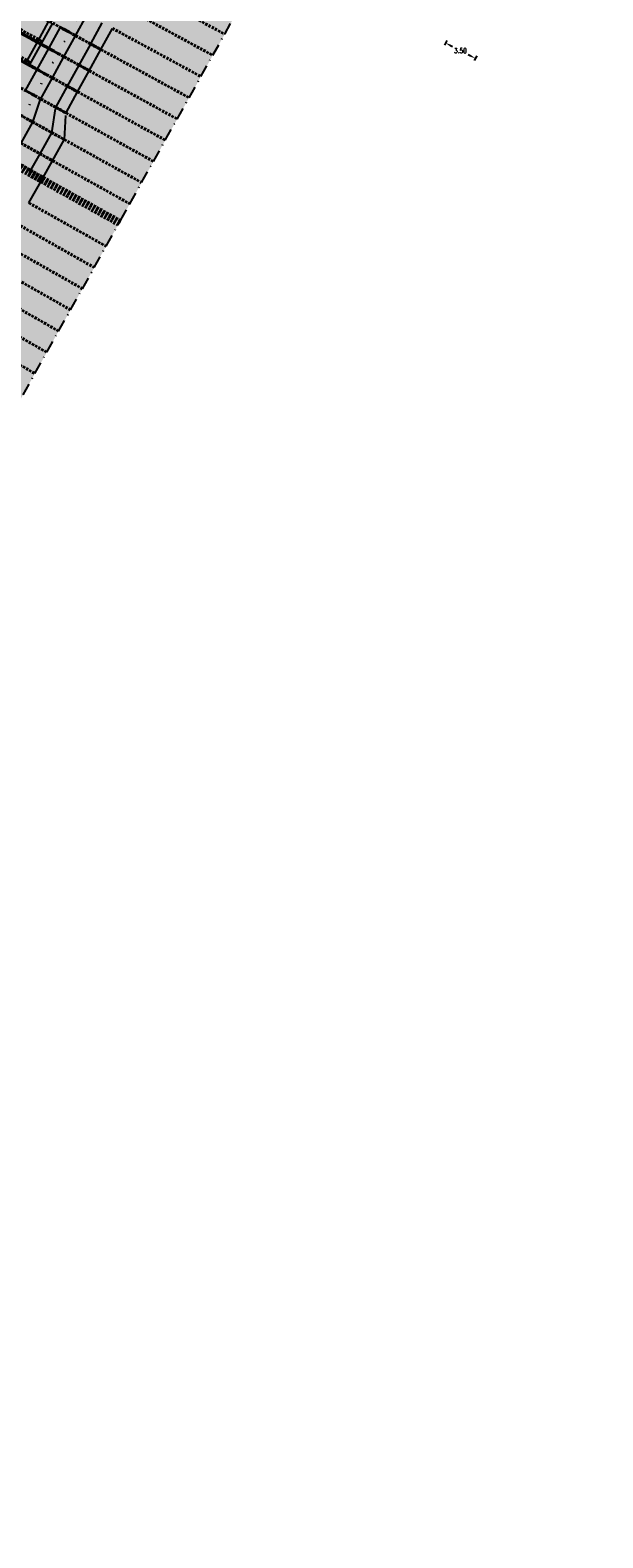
# Model space of a CAD drawing. Header units: metres. Extents: x 768989 to 770741, y 8991369 to 8992399.
# Tile 38 of 55: x 769458 to 769518, y 8991916 to 8992073. Entities that reach past the tile are written whole.
import ezdxf

# ---------------------------------------------------------------- set-up
doc = ezdxf.new("R2010")
doc.units = ezdxf.units.M
doc.header["$XCLIPFRAME"] = 2
for name, pattern in [('CENTER', [2, 1.25, -0.25, 0.25, -0.25]), ('DASHDOT', [25.4, 12.7, -6.35, 0, -6.35]), ('DASHED', [0.75, 0.5, -0.25]), ('DASHED2', [0.375, 0.25, -0.125]), ('DOT', [6.35, 0, -6.35])]:
    doc.linetypes.add(name, pattern=pattern)
for name, color, linetype in [('+Corr_P_Secc_EnrocTalud', 51, 'DASHED'), ('+Corr_P_Secc_EnrocUña', 2, 'DASHED'), ('+SL-Corredor-Descolmatacion', 30, 'DASHDOT'), ('+SL-Corredor-G30', 150, 'CENTER'), ('+SL-Corredor-G60', 92, 'CENTER'), ('__ORTOFOTO', 7, 'Continuous')]:
    doc.layers.add(name, color=color, linetype=linetype)
doc.layers.add('+Corredor_P', color=7, linetype='DASHED2', lineweight=40)
doc.styles.add('B-COTAS', font='romans.shx', dxfattribs={"width": 0.8})
doc.dimstyles.new('00-DIN_02_VERTICAL', dxfattribs={"dimscale": 0, "dimtxt": 2.5, "dimasz": 3, "dimexe": 1.25, "dimexo": 0.625, "dimgap": 1, "dimtad": 0, "dimtih": 1, "dimtoh": 1, "dimzin": 1, "dimdsep": 46, "dimtxsty": 'B-COTAS', "dimcen": 2.5, "dimclrd": 256, "dimclre": 256, "dimclrt": 7, "dimadec": 0, "dimazin": 0, "dimtfac": 1, "dimtofl": 0, "dimtmove": 2, "dimatfit": 3, "dimfxl": 1, "dimtfill": 1, "dimarcsym": 0})
picture_1 = doc.add_image_def('image1.ecw', size_in_pixel=(24806, 30931))

# ---------------------------------------------------------------- blocks, each defined once
blk = doc.blocks.new('*D39')
at = {"lineweight": -2, "transparency": 16777216}
for p, q in [((769501.36, 8992071.44), (769501.11, 8992070.96)), ((769501.76, 8992070.91), (769501.97, 8992070.8)), ((769503.8, 8992069.85), (769503.59, 8992069.96)), ((769504.47, 8992069.84), (769504.22, 8992069.36))]:
    blk.add_line(p, q, dxfattribs=at)
at = {"transparency": 16777216}
for points in [[(769501.8, 8992071), (769501.71, 8992070.82), (769501.22, 8992071.19)], [(769503.85, 8992069.94), (769503.76, 8992069.77), (769504.33, 8992069.58)]]:
    blk.add_solid(points, dxfattribs=at)
at = {"layer": 'Defpoints', "color": 0, "transparency": 16777216}
for p in [(769501.42, 8992071.56, 7.84), (769504.53, 8992069.95, 7.84), (769504.33, 8992069.58)]:
    blk.add_point(p, dxfattribs=at)
at = {"color": 7, "transparency": 16777216, "insert": (769502.78, 8992070.38), "char_height": 0.5, "attachment_point": 5, "style": 'B-COTAS', "bg_fill": 3, "box_fill_scale": 1.1, "bg_fill_color": 256, "bg_fill_true_color": 13158600, "bg_fill_transparency": 0}
blk.add_mtext('3.50', dxfattribs=at)
blk = doc.blocks.new('*U63')
at = {"layer": '+Corredor_P', "linetype": 'DASHED2', "lineweight": 40, "true_color": 0xffffff}
for points in [[(769450.32, 8992062.03), (769450.43, 8992062.23), (769450.44, 8992062.25), (769451.4, 8992063.96), (769452.62, 8992066.14), (769453.83, 8992068.32), (769455.04, 8992070.5), (769456.25, 8992072.68), (769457.45, 8992074.86), (769458.65, 8992077.05), (769459.84, 8992079.24), (769461.04, 8992081.43), (769462.22, 8992083.62), (769463.41, 8992085.81), (769464.59, 8992088.01), (769465.77, 8992090.21), (769466.95, 8992092.41), (769468.13, 8992094.62), (769469.32, 8992096.82), (769470.5, 8992099.02), (769471.68, 8992101.23), (769472.86, 8992103.43), (769474.04, 8992105.63), (769475.22, 8992107.83), (769475.5, 8992108.35), (769475.51, 8992108.37), (769480.18, 8992105.87), (769480.18, 8992105.86), (769479.9, 8992105.34), (769478.72, 8992103.13), (769477.54, 8992100.93), (769476.36, 8992098.72), (769475.19, 8992096.52), (769474.01, 8992094.31), (769472.83, 8992092.11), (769471.65, 8992089.9), (769470.47, 8992087.7), (769469.29, 8992085.49), (769468.11, 8992083.29), (769466.93, 8992081.08), (769465.74, 8992078.88), (769464.55, 8992076.68), (769463.35, 8992074.48), (769462.15, 8992072.29), (769460.95, 8992070.09), (769459.74, 8992067.9), (769458.53, 8992065.71), (769457.32, 8992063.53), (769456.1, 8992061.34), (769455.14, 8992059.62), (769455.13, 8992059.6), (769455.02, 8992059.4), (769450.32, 8992062.03)], [(769455.02, 8992059.4), (769455.13, 8992059.6), (769455.14, 8992059.62), (769456.1, 8992061.34), (769457.32, 8992063.53), (769458.53, 8992065.71), (769459.74, 8992067.9), (769460.95, 8992070.09), (769462.15, 8992072.29), (769463.35, 8992074.48), (769464.55, 8992076.68), (769465.74, 8992078.88), (769466.93, 8992081.08), (769468.11, 8992083.29), (769469.29, 8992085.49), (769470.47, 8992087.7), (769471.65, 8992089.9), (769472.83, 8992092.11), (769474.01, 8992094.31), (769475.19, 8992096.52), (769476.36, 8992098.72), (769477.54, 8992100.93), (769478.72, 8992103.13), (769479.9, 8992105.34), (769480.18, 8992105.86), (769480.18, 8992105.87), (769483.46, 8992104.12), (769483.46, 8992104.11), (769483.18, 8992103.58), (769482, 8992101.38), (769480.82, 8992099.17), (769479.64, 8992096.97), (769478.46, 8992094.76), (769477.29, 8992092.56), (769476.11, 8992090.35), (769474.93, 8992088.15), (769473.75, 8992085.94), (769472.57, 8992083.74), (769471.39, 8992081.53), (769470.2, 8992079.32), (769469.01, 8992077.11), (769467.82, 8992074.91), (769466.62, 8992072.7), (769465.42, 8992070.5), (769464.21, 8992068.3), (769463, 8992066.11), (769461.79, 8992063.91), (769461.62, 8992061.14), (769460.4, 8992058.94), (769459.43, 8992057.22), (769459.42, 8992057.2), (769459.31, 8992057), (769455.02, 8992059.4)], [(769459.31, 8992057), (769459.42, 8992057.2), (769459.43, 8992057.22), (769460.4, 8992058.94), (769461.62, 8992061.14), (769461.79, 8992063.91), (769463, 8992066.11), (769464.21, 8992068.3), (769465.42, 8992070.5), (769466.62, 8992072.7), (769467.82, 8992074.91), (769469.01, 8992077.11), (769470.2, 8992079.32), (769471.39, 8992081.53), (769472.57, 8992083.74), (769473.75, 8992085.94), (769474.93, 8992088.15), (769476.11, 8992090.35), (769477.29, 8992092.56), (769478.46, 8992094.76), (769479.64, 8992096.97), (769480.82, 8992099.17), (769482, 8992101.38), (769483.18, 8992103.58), (769483.46, 8992104.11), (769483.46, 8992104.12), (769492.74, 8992099.16), (769492.74, 8992099.15), (769492.47, 8992098.62), (769491.32, 8992096.4), (769490.18, 8992094.17), (769489.04, 8992091.95), (769487.9, 8992089.73), (769486.75, 8992087.5), (769485.61, 8992085.28), (769484.42, 8992083.08), (769483.2, 8992080.9), (769481.98, 8992078.72), (769480.74, 8992076.51), (769479.51, 8992074.31), (769478.28, 8992072.1), (769477.04, 8992069.9), (769475.81, 8992067.69), (769474.58, 8992065.49), (769473.35, 8992063.28), (769472.11, 8992061.08), (769470.88, 8992058.87), (769469.65, 8992056.67), (769468.42, 8992054.47), (769467.45, 8992052.73), (769467.44, 8992052.71), (769467.32, 8992052.51), (769459.31, 8992057)], [(769381.03, 8991934.34), (769382.31, 8991936.49), (769383.59, 8991938.64), (769384.87, 8991940.78), (769386.16, 8991942.93), (769387.44, 8991945.08), (769388.72, 8991947.22), (769390, 8991949.37), (769391.28, 8991951.52), (769392.56, 8991953.66), (769393.84, 8991955.81), (769395.13, 8991957.96), (769396.41, 8991960.1), (769397.69, 8991962.25), (769398.97, 8991964.4), (769400.25, 8991966.54), (769401.53, 8991968.69), (769402.81, 8991970.84), (769404.1, 8991972.98), (769405.38, 8991975.13), (769406.66, 8991977.28), (769407.94, 8991979.42), (769409.22, 8991981.57), (769410.5, 8991983.72), (769411.78, 8991985.86), (769413.07, 8991988.01), (769414.35, 8991990.16), (769415.63, 8991992.3), (769416.91, 8991994.45), (769418.19, 8991996.6), (769419.47, 8991998.74), (769420.75, 8992000.89), (769422.04, 8992003.03), (769423.32, 8992005.18), (769424.6, 8992007.33), (769425.88, 8992009.47), (769427.16, 8992011.62), (769428.44, 8992013.77), (769429.72, 8992015.91), (769431.01, 8992018.06), (769432.29, 8992020.21), (769433.57, 8992022.35), (769434.85, 8992024.5), (769436.13, 8992026.65), (769437.4, 8992028.8), (769438.68, 8992030.96), (769439.94, 8992033.12), (769441.21, 8992035.27), (769442.47, 8992037.43), (769443.73, 8992039.6), (769444.98, 8992041.76), (769446.23, 8992043.93), (769447.48, 8992046.1), (769448.72, 8992048.27), (769449.96, 8992050.44), (769451.2, 8992052.62), (769452.43, 8992054.8), (769453.66, 8992056.98), (769454.88, 8992059.16), (769455.02, 8992059.4), (769459.31, 8992057), (769459.17, 8992056.75), (769457.94, 8992054.56), (769456.71, 8992052.38), (769455.47, 8992050.19), (769454.24, 8992048.01), (769452.99, 8992045.83), (769451.74, 8992043.65), (769450.49, 8992041.48), (769449.24, 8992039.3), (769447.98, 8992037.13), (769446.72, 8992034.96), (769445.46, 8992032.79), (769444.19, 8992030.63), (769442.91, 8992028.46), (769441.64, 8992026.3), (769440.36, 8992024.14), (769439.08, 8992021.98), (769437.79, 8992019.83), (769436.51, 8992017.69), (769435.23, 8992015.54), (769433.95, 8992013.39), (769432.67, 8992011.25), (769431.39, 8992009.1), (769430.1, 8992006.95), (769428.82, 8992004.81), (769427.54, 8992002.66), (769426.26, 8992000.51), (769424.98, 8991998.37), (769423.7, 8991996.22), (769422.42, 8991994.07), (769421.13, 8991991.93), (769419.85, 8991989.78), (769418.57, 8991987.63), (769417.29, 8991985.49), (769416.01, 8991983.34), (769414.73, 8991981.19), (769413.45, 8991979.05), (769412.16, 8991976.9), (769410.88, 8991974.75), (769409.6, 8991972.61), (769408.32, 8991970.46), (769407.04, 8991968.31), (769405.76, 8991966.17), (769404.48, 8991964.02), (769403.19, 8991961.87), (769401.91, 8991959.73), (769400.63, 8991957.58), (769399.35, 8991955.44), (769398.07, 8991953.29), (769396.79, 8991951.14), (769395.51, 8991949), (769394.22, 8991946.85), (769392.94, 8991944.7), (769391.66, 8991942.56), (769390.38, 8991940.41), (769389.1, 8991938.26), (769387.82, 8991936.12), (769386.54, 8991933.97), (769385.25, 8991931.82), (769381.03, 8991934.34)], [(769385.25, 8991931.82), (769386.54, 8991933.97), (769387.82, 8991936.12), (769389.1, 8991938.26), (769390.38, 8991940.41), (769391.66, 8991942.56), (769392.94, 8991944.7), (769394.22, 8991946.85), (769395.51, 8991949), (769396.79, 8991951.14), (769398.07, 8991953.29), (769399.35, 8991955.44), (769400.63, 8991957.58), (769401.91, 8991959.73), (769403.19, 8991961.87), (769404.48, 8991964.02), (769405.76, 8991966.17), (769407.04, 8991968.31), (769408.32, 8991970.46), (769409.6, 8991972.61), (769410.88, 8991974.75), (769412.16, 8991976.9), (769413.45, 8991979.05), (769414.73, 8991981.19), (769416.01, 8991983.34), (769417.29, 8991985.49), (769418.57, 8991987.63), (769419.85, 8991989.78), (769421.13, 8991991.93), (769422.42, 8991994.07), (769423.7, 8991996.22), (769424.98, 8991998.37), (769426.26, 8992000.51), (769427.54, 8992002.66), (769428.82, 8992004.81), (769430.1, 8992006.95), (769431.39, 8992009.1), (769432.67, 8992011.25), (769433.95, 8992013.39), (769435.23, 8992015.54), (769436.51, 8992017.69), (769437.79, 8992019.83), (769439.08, 8992021.98), (769440.36, 8992024.14), (769441.64, 8992026.3), (769442.91, 8992028.46), (769444.19, 8992030.63), (769445.46, 8992032.79), (769446.72, 8992034.96), (769447.98, 8992037.13), (769449.24, 8992039.3), (769450.49, 8992041.48), (769451.74, 8992043.65), (769452.99, 8992045.83), (769454.24, 8992048.01), (769455.47, 8992050.19), (769456.71, 8992052.38), (769457.94, 8992054.56), (769459.17, 8992056.75), (769459.31, 8992057), (769467.32, 8992052.51), (769467.19, 8992052.26), (769465.95, 8992050.06), (769464.72, 8992047.85), (769463.49, 8992045.65), (769462.26, 8992043.45), (769461.02, 8992041.24), (769459.79, 8992039.04), (769458.56, 8992036.83), (769457.33, 8992034.63), (769456.09, 8992032.42), (769454.86, 8992030.22), (769453.63, 8992028.01), (769452.4, 8992025.81), (769451.16, 8992023.6), (769449.93, 8992021.4), (769448.7, 8992019.19), (769447.46, 8992016.99), (769446.24, 8992014.79), (769445.02, 8992012.61), (769443.8, 8992010.43), (769442.58, 8992008.24), (769441.35, 8992006.06), (769440.13, 8992003.88), (769438.91, 8992001.69), (769437.69, 8991999.51), (769436.47, 8991997.33), (769435.25, 8991995.15), (769434.03, 8991992.96), (769432.81, 8991990.78), (769431.59, 8991988.6), (769430.37, 8991986.41), (769429.15, 8991984.23), (769427.93, 8991982.05), (769426.71, 8991979.86), (769425.49, 8991977.68), (769424.27, 8991975.5), (769423.05, 8991973.32), (769421.83, 8991971.13), (769420.61, 8991968.95), (769419.39, 8991966.77), (769418.17, 8991964.58), (769416.95, 8991962.4), (769415.72, 8991960.22), (769414.5, 8991958.03), (769413.28, 8991955.85), (769412.06, 8991953.67), (769410.84, 8991951.49), (769409.62, 8991949.3), (769408.4, 8991947.12), (769407.18, 8991944.94), (769405.96, 8991942.75), (769404.74, 8991940.57), (769403.52, 8991938.39), (769402.3, 8991936.2), (769401.08, 8991934.02), (769399.86, 8991931.84), (769398.64, 8991929.66), (769397.42, 8991927.47), (769396.2, 8991925.29), (769385.25, 8991931.82)]]:
    blk.add_hatch(color=7, dxfattribs=at).paths.add_polyline_path(points, flags=0)
at = {"layer": '+Corr_P_Secc_EnrocTalud', "color": 92, "linetype": 'DOT', "lineweight": 30, "ltscale": 0.2}
for p, q in [((769462.15, 8992072.29, 3.96), (769463.35, 8992074.48, 3.96)), ((769460.95, 8992070.09, 3.96), (769462.15, 8992072.29, 3.96)), ((769459.74, 8992067.9, 3.96), (769460.95, 8992070.09, 3.96)), ((769458.53, 8992065.71, 3.95), (769459.74, 8992067.9, 3.96)), ((769457.32, 8992063.53, 3.95), (769458.53, 8992065.71, 3.95))]:
    blk.add_line(p, q, dxfattribs=at)
at = {"layer": '+Corr_P_Secc_EnrocUña', "color": 2, "linetype": 'DASHED', "lineweight": -3, "ltscale": 5}
for p, q in [((769462.78, 8992071.94, 2.76), (769463.98, 8992074.14, 2.76)), ((769464.36, 8992071.08, 2.76), (769465.56, 8992073.28, 2.76)), ((769460, 8992070.62, 3.96), (769461.21, 8992072.81, 3.96)), ((769461.58, 8992069.75, 2.76), (769462.78, 8992071.94, 2.76)), ((769465.42, 8992070.5, 3.96), (769466.62, 8992072.7, 3.96)), ((769458.8, 8992068.43, 3.96), (769460, 8992070.62, 3.96)), ((769463.16, 8992068.88, 2.76), (769464.36, 8992071.08, 2.76)), ((769464.21, 8992068.3, 3.96), (769465.42, 8992070.5, 3.96)), ((769457.59, 8992066.24, 3.95), (769458.8, 8992068.43, 3.96)), ((769460.37, 8992067.56, 2.76), (769461.58, 8992069.75, 2.76)), ((769461.95, 8992066.69, 2.76), (769463.16, 8992068.88, 2.76)), ((769463, 8992066.11, 3.96), (769464.21, 8992068.3, 3.96)), ((769459.16, 8992065.37, 2.75), (769460.37, 8992067.56, 2.76)), ((769458.34, 8992062.96, 2.45), (769459.16, 8992065.37, 2.75)), ((769460.74, 8992064.49, 2.75), (769461.95, 8992066.69, 2.76)), ((769461.79, 8992063.91, 3.95), (769463, 8992066.11, 3.96)), ((769460.31, 8992061.86, 2.45), (769460.74, 8992064.49, 2.75)), ((769461.62, 8992061.14, 3.95), (769461.79, 8992063.91, 3.95)), ((769457.12, 8992060.77, 2.45), (769458.34, 8992062.96, 2.45)), ((769459.09, 8992059.67, 2.45), (769460.31, 8992061.86, 2.45)), ((769460.4, 8992058.94, 3.95), (769461.62, 8992061.14, 3.95)), ((769458.12, 8992057.95, 2.44), (769459.09, 8992059.67, 2.45)), ((769459.43, 8992057.22, 3.94), (769460.4, 8992058.94, 3.95)), ((769458, 8992057.73, 2.44), (769458.11, 8992057.93, 2.44)), ((769458.11, 8992057.93, 2.44), (769458.12, 8992057.95, 2.44)), ((769457.94, 8992054.56, 3.94), (769459.17, 8992056.75, 3.94)), ((769459.17, 8992056.75, 3.94), (769459.31, 8992057, 3.94)), ((769459.31, 8992057, 3.94), (769459.42, 8992057.2, 3.94)), ((769459.42, 8992057.2, 3.94), (769459.43, 8992057.22, 3.94))]:
    blk.add_line(p, q, dxfattribs=at)
at = {"layer": '+Corredor_P', "color": 153, "linetype": 'DASHED2', "lineweight": 40}
for p, q in [((769449.81, 8992076.22, 4.87), (769458.79, 8992071.28, 4.87)), ((769449.85, 8992076.19, 4.86), (769458.79, 8992071.28, 4.86)), ((769458.82, 8992071.27, 4.86), (769449.87, 8992076.19, 4.86)), ((769469.01, 8992077.11, 3.97), (769478.28, 8992072.1, 3.97)), ((769459.21, 8992071.05, 4.56), (769450.39, 8992075.9, 4.56)), ((769459.21, 8992071.05, 4.56), (769450.39, 8992075.9, 4.56)), ((769459.98, 8992070.63, 3.95), (769451.42, 8992075.33, 3.95)), ((769459.99, 8992070.62, 3.96), (769451.43, 8992075.33, 3.96)), ((769460, 8992070.62, 3.96), (769451.44, 8992075.32, 3.96)), ((769457.45, 8992074.86, 7.54), (769462.15, 8992072.29, 3.96)), ((769467.82, 8992074.91, 3.97), (769477.04, 8992069.9, 3.97)), ((769458.78, 8992068.44, 3.95), (769450.22, 8992073.16, 3.95)), ((769458.78, 8992068.43, 3.96), (769450.23, 8992073.15, 3.96)), ((769458.8, 8992068.43, 3.96), (769450.24, 8992073.15, 3.96)), ((769460, 8992070.62, 3.96), (769455.3, 8992073.2, 7.54)), ((769455.3, 8992073.2, 7.54), (769460, 8992070.62, 3.96)), ((769460.44, 8992070.38, 3.62), (769455.3, 8992073.2, 7.53)), ((769455.3, 8992073.2, 7.54), (769460, 8992070.62, 3.96)), ((769458.82, 8992071.27, 4.86), (769455.3, 8992073.2, 7.54)), ((769456.25, 8992072.68, 7.54), (769460.95, 8992070.09, 3.96)), ((769461.21, 8992072.81, 3.96), (769462.15, 8992072.29, 3.96)), ((769461.21, 8992072.81, 3.96), (769462.78, 8992071.94, 2.76)), ((769462.15, 8992072.29, 3.96), (769465.42, 8992070.5, 3.96)), ((769462.15, 8992072.29, 3.96), (769465.42, 8992070.5, 3.96)), ((769462.78, 8992071.94, 2.76), (769464.36, 8992071.08, 2.76)), ((769466.62, 8992072.7, 3.96), (769475.81, 8992067.69, 3.96)), ((769459.23, 8992068.19, 3.61), (769454.09, 8992071.02, 7.53)), ((769458.8, 8992068.43, 3.96), (769454.1, 8992071.02, 7.54)), ((769454.1, 8992071.02, 7.54), (769458.8, 8992068.43, 3.96)), ((769454.1, 8992071.02, 7.54), (769458.8, 8992068.43, 3.96)), ((769455.04, 8992070.5, 7.54), (769459.74, 8992067.9, 3.96)), ((769458.79, 8992071.28, 4.86), (769459.23, 8992071.04, 4.53)), ((769458.79, 8992071.28, 4.87), (769459.23, 8992071.04, 4.53)), ((769459.21, 8992071.05, 4.56), (769458.82, 8992071.27, 4.86)), ((769460, 8992070.62, 3.96), (769459.21, 8992071.05, 4.56)), ((769459.23, 8992071.04, 4.53), (769459.23, 8992071.04, 4.53)), ((769460.42, 8992070.39, 3.62), (769459.98, 8992070.63, 3.95)), ((769459.99, 8992070.62, 3.96), (769460.42, 8992070.38, 3.63)), ((769460, 8992070.62, 3.96), (769460.95, 8992070.09, 3.96)), ((769460, 8992070.62, 3.96), (769461.58, 8992069.75, 2.76)), ((769460, 8992070.62, 3.96), (769460.44, 8992070.38, 3.63)), ((769460.42, 8992070.38, 3.63), (769460.42, 8992070.39, 3.62)), ((769460.44, 8992070.38, 3.63), (769460.44, 8992070.38, 3.62)), ((769460.95, 8992070.09, 3.96), (769464.21, 8992068.3, 3.96)), ((769460.95, 8992070.09, 3.96), (769464.21, 8992068.3, 3.96)), ((769464.36, 8992071.08, 2.76), (769465.42, 8992070.5, 3.96)), ((769465.42, 8992070.5, 3.96), (769474.58, 8992065.49, 3.96)), ((769453.83, 8992068.32, 7.54), (769458.53, 8992065.71, 3.95)), ((769458.8, 8992068.43, 3.96), (769458.01, 8992068.86, 4.56)), ((769459.21, 8992068.2, 3.61), (769458.78, 8992068.44, 3.95)), ((769458.78, 8992068.43, 3.96), (769459.22, 8992068.19, 3.62)), ((769458.8, 8992068.43, 3.96), (769459.74, 8992067.9, 3.96)), ((769458.8, 8992068.43, 3.96), (769460.37, 8992067.56, 2.76)), ((769458.8, 8992068.43, 3.96), (769459.23, 8992068.18, 3.62)), ((769461.58, 8992069.75, 2.76), (769463.16, 8992068.88, 2.76)), ((769463.16, 8992068.88, 2.76), (769464.21, 8992068.3, 3.96)), ((769464.21, 8992068.3, 3.96), (769473.35, 8992063.28, 3.96)), ((769459.22, 8992068.19, 3.62), (769459.21, 8992068.2, 3.61)), ((769459.23, 8992068.18, 3.62), (769459.23, 8992068.19, 3.61)), ((769459.74, 8992067.9, 3.96), (769463, 8992066.11, 3.96)), ((769459.74, 8992067.9, 3.96), (769463, 8992066.11, 3.96)), ((769460.37, 8992067.56, 2.76), (769461.95, 8992066.69, 2.76)), ((769457.59, 8992066.24, 3.95), (769458.53, 8992065.71, 3.95)), ((769457.59, 8992066.24, 3.95), (769459.16, 8992065.37, 2.75)), ((769458.53, 8992065.71, 3.95), (769461.79, 8992063.91, 3.95)), ((769458.53, 8992065.71, 3.95), (769461.79, 8992063.91, 3.95)), ((769459.16, 8992065.37, 2.75), (769460.74, 8992064.49, 2.75)), ((769461.95, 8992066.69, 2.76), (769463, 8992066.11, 3.96)), ((769463, 8992066.11, 3.96), (769472.11, 8992061.08, 3.96)), ((769456.38, 8992064.05, 3.95), (769458.34, 8992062.96, 2.45)), ((769460.74, 8992064.49, 2.75), (769461.79, 8992063.91, 3.95)), ((769461.79, 8992063.91, 3.95), (769470.88, 8992058.87, 3.95)), ((769457.32, 8992063.53, 3.95), (769461.62, 8992061.14, 3.95)), ((769457.32, 8992063.53, 3.95), (769461.62, 8992061.14, 3.95)), ((769458.34, 8992062.96, 2.45), (769460.31, 8992061.86, 2.45)), ((769456.1, 8992061.34, 3.95), (769460.4, 8992058.94, 3.95)), ((769456.1, 8992061.34, 3.95), (769460.4, 8992058.94, 3.95)), ((769457.12, 8992060.77, 2.45), (769459.09, 8992059.67, 2.45)), ((769460.31, 8992061.86, 2.45), (769461.62, 8992061.14, 3.95)), ((769461.62, 8992061.14, 3.95), (769469.65, 8992056.67, 3.95)), ((769454.88, 8992059.16, 3.94), (769459.17, 8992056.75, 3.94)), ((769454.88, 8992059.16, 3.94), (769459.17, 8992056.75, 3.94)), ((769455.02, 8992059.4, 3.94), (769459.31, 8992057, 3.94)), ((769455.02, 8992059.4, 3.94), (769459.31, 8992057, 3.94)), ((769455.02, 8992059.4, 3.94), (769459.31, 8992057, 3.94)), ((769455.02, 8992059.4, 3.94), (769459.31, 8992057, 3.94)), ((769455.13, 8992059.6, 3.94), (769459.42, 8992057.2, 3.94)), ((769455.13, 8992059.6, 3.94), (769459.42, 8992057.2, 3.94)), ((769455.14, 8992059.62, 3.94), (769459.43, 8992057.22, 3.94)), ((769455.14, 8992059.62, 3.94), (769459.43, 8992057.22, 3.94)), ((769456.15, 8992059.03, 2.44), (769458.11, 8992057.93, 2.44)), ((769456.16, 8992059.05, 2.44), (769458.12, 8992057.95, 2.44)), ((769459.09, 8992059.67, 2.45), (769460.4, 8992058.94, 3.95)), ((769460.4, 8992058.94, 3.95), (769468.42, 8992054.47, 3.95)), ((769457.86, 8992057.49, 2.44), (769459.17, 8992056.75, 3.94)), ((769458, 8992057.73, 2.44), (769459.31, 8992057, 3.94)), ((769458, 8992057.73, 2.44), (769459.31, 8992057, 3.94)), ((769458.11, 8992057.93, 2.44), (769459.42, 8992057.2, 3.94)), ((769458.12, 8992057.95, 2.44), (769459.43, 8992057.22, 3.94)), ((769459.17, 8992056.75, 3.94), (769467.19, 8992052.26, 3.94)), ((769459.31, 8992057, 3.94), (769467.32, 8992052.51, 3.94)), ((769459.31, 8992057, 3.94), (769467.32, 8992052.51, 3.94)), ((769459.42, 8992057.2, 3.94), (769467.44, 8992052.71, 3.94)), ((769459.43, 8992057.22, 3.94), (769467.45, 8992052.73, 3.94)), ((769457.94, 8992054.56, 3.94), (769465.95, 8992050.06, 3.94)), ((769456.71, 8992052.38, 3.94), (769464.72, 8992047.85, 3.94)), ((769455.47, 8992050.19, 3.94), (769463.49, 8992045.65, 3.94)), ((769454.24, 8992048.01, 3.93), (769462.26, 8992043.45, 3.93)), ((769452.99, 8992045.83, 3.93), (769461.02, 8992041.24, 3.93)), ((769451.74, 8992043.65, 3.93), (769459.79, 8992039.04, 3.93)), ((769450.49, 8992041.48, 3.92), (769458.56, 8992036.83, 3.92))]:
    blk.add_line(p, q, dxfattribs=at)
at = {"layer": '+Corredor_P', "color": 252, "linetype": 'DASHED2', "lineweight": 40}
for p, q in [((769456.4, 8992072.95, 7.54), (769459.4, 8992071.3, 4.67)), ((769455.19, 8992070.77, 7.54), (769458.2, 8992069.11, 4.67))]:
    blk.add_line(p, q, dxfattribs=at)
at = {"layer": '+SL-Corredor-Descolmatacion', "color": 30, "linetype": 'DASHDOT', "lineweight": -3, "ltscale": 0.1}
for p, q in [((769478.28, 8992072.1, 3.97), (769479.51, 8992074.31, 3.97)), ((769477.04, 8992069.9, 3.97), (769478.28, 8992072.1, 3.97)), ((769475.81, 8992067.69, 3.96), (769477.04, 8992069.9, 3.97)), ((769474.58, 8992065.49, 3.96), (769475.81, 8992067.69, 3.96)), ((769473.35, 8992063.28, 3.96), (769474.58, 8992065.49, 3.96)), ((769472.11, 8992061.08, 3.96), (769473.35, 8992063.28, 3.96)), ((769470.88, 8992058.87, 3.95), (769472.11, 8992061.08, 3.96)), ((769469.65, 8992056.67, 3.95), (769470.88, 8992058.87, 3.95)), ((769468.42, 8992054.47, 3.95), (769469.65, 8992056.67, 3.95)), ((769467.45, 8992052.73, 3.94), (769468.42, 8992054.47, 3.95)), ((769467.32, 8992052.51, 3.94), (769467.44, 8992052.71, 3.94)), ((769467.44, 8992052.71, 3.94), (769467.45, 8992052.73, 3.94)), ((769465.95, 8992050.06, 3.94), (769467.19, 8992052.26, 3.94)), ((769467.19, 8992052.26, 3.94), (769467.32, 8992052.51, 3.94)), ((769464.72, 8992047.85, 3.94), (769465.95, 8992050.06, 3.94)), ((769463.49, 8992045.65, 3.94), (769464.72, 8992047.85, 3.94)), ((769462.26, 8992043.45, 3.93), (769463.49, 8992045.65, 3.94)), ((769461.02, 8992041.24, 3.93), (769462.26, 8992043.45, 3.93)), ((769459.79, 8992039.04, 3.93), (769461.02, 8992041.24, 3.93)), ((769458.56, 8992036.83, 3.92), (769459.79, 8992039.04, 3.93)), ((769457.33, 8992034.63, 3.92), (769458.56, 8992036.83, 3.92))]:
    blk.add_line(p, q, dxfattribs=at)
at = {"layer": '+SL-Corredor-G30', "color": 150, "linetype": 'CENTER', "lineweight": -3, "ltscale": 5}
for p, q in [((769458.82, 8992071.27, 4.86), (769460.02, 8992073.46, 4.86)), ((769457.62, 8992069.08, 4.86), (769458.82, 8992071.27, 4.86))]:
    blk.add_line(p, q, dxfattribs=at)
at = {"layer": '+SL-Corredor-G60', "color": 92, "linetype": 'CENTER', "lineweight": -3, "ltscale": 5}
for p, q in [((769459.21, 8992071.05, 4.56), (769460.42, 8992073.24, 4.56)), ((769458.01, 8992068.86, 4.56), (769459.21, 8992071.05, 4.56))]:
    blk.add_line(p, q, dxfattribs=at)

msp = doc.modelspace()

# ---------------------------------------------------------------- block references
at = {"layer": '+Corredor_P', "color": 7, "linetype": 'DASHED2', "lineweight": 40}
msp.add_blockref('*U63', (0, 0), dxfattribs=at)

# ---------------------------------------------------------------- pictures from other files: only their frames are drawn
at = {"layer": '__ORTOFOTO'}
image = msp.add_image(picture_1, insert=(768953.111, 8991450.629), size_in_units=(788.093, 982.685), dxfattribs=at)
image.set_boundary_path([(14907.494, 3902.78), (13192.595, 8192.59), (9164.97, 15223.01), (1123.99, 23397.36), (7213.21, 30797.77), (15925.164, 20444.27), (23177.06, 8354.5), (14907.494, 3902.78)])

# ---------------------------------------------------------------- next in the draw order: dimensions: what is measured, and where the dimension line sits
at = {"color": 7}
dim = msp.add_aligned_dim(p1=(769501.416, 8992071.556, 7.843), p2=(769504.525, 8992069.949, 7.843), distance=-0.416, dimstyle='00-DIN_02_VERTICAL', override={"dimscale": 0.2}, dxfattribs=at)
dim.commit()
dim.dimension.update_dxf_attribs({"geometry": '*D39', "text_midpoint": (769502.779, 8992070.382)})

doc.saveas('drawing.dxf')
